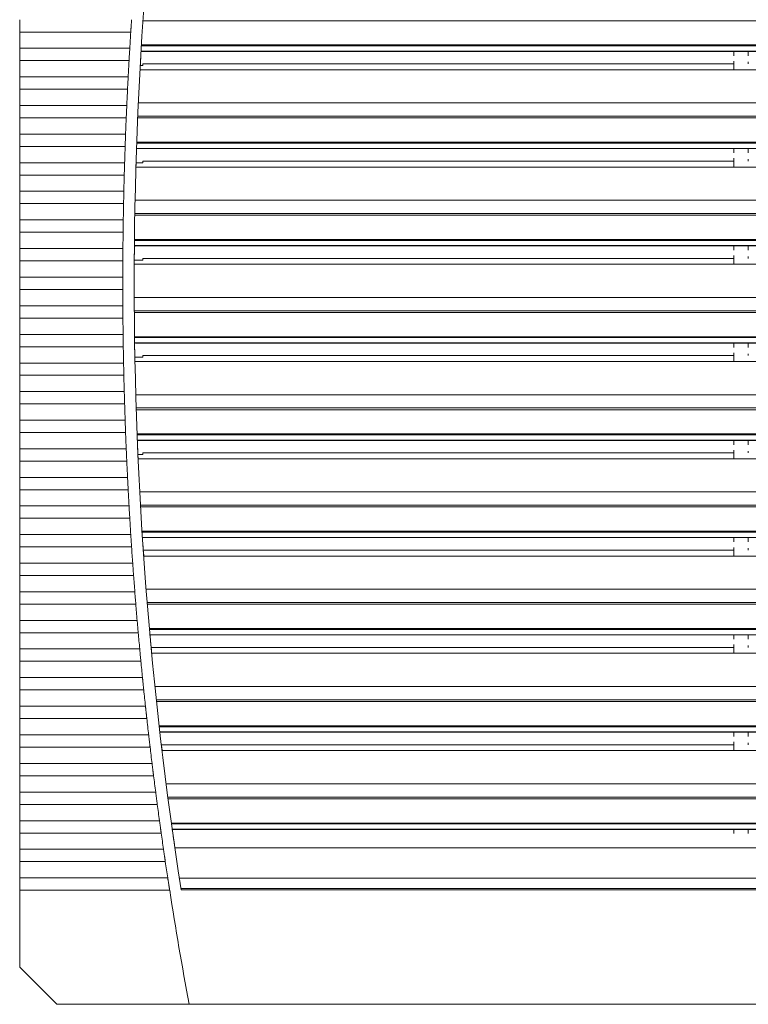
# Model space of a CAD drawing. Header units: millimetres. Extents: x 49 to 855, y 213 to 585.
# Tile 1 of 9: x 49 to 176, y 234 to 406. Entities that reach past the tile are written whole.
import ezdxf

# ---------------------------------------------------------------- set-up
doc = ezdxf.new("R2010")
doc.units = ezdxf.units.MM
doc.header["$LTSCALE"] = 3

msp = doc.modelspace()

# ---------------------------------------------------------------- linework, layer by layer
at = {"color": 7, "linetype": 'Continuous', "lineweight": 15}
for p, q in [((279.043, 405.492), (70.105, 405.492)), ((67.972, 403.512), (48.574, 403.512)), ((48.574, 403.512), (48.574, 400.664)), ((279.323, 401.092), (69.825, 401.092)), ((69.835, 401.252), (279.313, 401.252)), ((48.574, 400.664), (67.796, 400.664)), ((69.768, 400.132), (279.383, 400.132)), ((69.77, 400.171), (279.378, 400.171)), ((67.671, 398.51), (48.574, 398.51)), ((48.574, 398.51), (48.574, 395.662)), ((173.324, 396.918), (173.324, 397.946)), ((48.574, 395.662), (67.516, 395.662)), ((67.407, 393.508), (67.461, 394.585)), ((48.574, 393.508), (48.574, 390.661)), ((67.407, 393.508), (48.574, 393.508)), ((69.296, 391.117), (279.852, 391.117)), ((48.574, 390.661), (67.273, 390.661)), ((67.226, 389.584), (67.273, 390.661)), ((67.18, 388.507), (48.574, 388.507)), ((48.574, 388.507), (48.574, 385.673)), ((279.968, 388.492), (69.181, 388.492)), ((279.955, 388.799), (69.194, 388.799)), ((48.574, 385.673), (67.067, 385.673)), ((280.138, 384.092), (69.01, 384.092)), ((69.016, 384.252), (280.133, 384.252)), ((66.989, 383.519), (48.574, 383.519)), ((48.574, 383.519), (48.574, 380.672)), ((68.977, 383.132), (280.173, 383.132)), ((68.978, 383.171), (280.17, 383.171)), ((48.574, 380.672), (66.896, 380.672)), ((68.881, 379.918), (68.896, 380.653)), ((173.324, 379.918), (173.324, 380.946)), ((66.834, 378.518), (66.864, 379.595)), ((48.574, 378.518), (48.574, 375.67)), ((66.834, 378.518), (48.574, 378.518)), ((48.574, 375.67), (66.761, 375.67)), ((66.737, 374.593), (66.761, 375.67)), ((66.715, 373.516), (48.574, 373.516)), ((48.574, 373.516), (48.574, 370.668)), ((68.727, 374.117), (280.421, 374.117)), ((280.466, 371.799), (68.682, 371.799)), ((48.574, 370.668), (66.663, 370.668)), ((280.471, 371.492), (68.677, 371.492)), ((48.574, 368.514), (48.574, 365.666)), ((66.632, 368.514), (48.574, 368.514)), ((280.533, 367.092), (68.615, 367.092)), ((68.617, 367.252), (280.532, 367.252)), ((48.574, 365.666), (66.601, 365.666)), ((68.606, 366.171), (280.543, 366.171)), ((68.733, 366.132), (280.545, 366.132)), ((66.585, 363.512), (48.574, 363.512)), ((48.574, 363.512), (48.574, 360.665)), ((173.324, 362.918), (173.324, 363.946)), ((48.574, 360.665), (66.575, 360.665)), ((48.574, 358.51), (48.574, 355.663)), ((66.575, 358.51), (48.574, 358.51)), ((68.579, 357.117), (280.57, 357.117)), ((48.574, 355.663), (66.585, 355.663)), ((280.558, 354.799), (68.591, 354.799)), ((66.601, 353.509), (48.574, 353.509)), ((48.574, 353.509), (48.574, 350.661)), ((280.555, 354.492), (68.593, 354.492)), ((48.574, 350.661), (66.632, 350.661)), ((68.637, 350.252), (280.511, 350.252)), ((280.509, 350.092), (68.64, 350.092)), ((66.663, 348.507), (48.574, 348.507)), ((48.574, 348.507), (48.574, 345.659)), ((68.653, 349.171), (280.495, 349.171)), ((68.781, 349.132), (280.497, 349.132)), ((173.324, 345.918), (173.324, 346.946)), ((48.574, 345.659), (66.715, 345.659)), ((66.761, 343.505), (48.574, 343.505)), ((48.574, 343.505), (48.574, 340.658)), ((48.574, 340.658), (66.834, 340.658)), ((68.849, 340.117), (280.299, 340.117)), ((66.896, 338.503), (48.574, 338.503)), ((48.574, 338.503), (48.574, 335.656)), ((280.23, 337.799), (68.919, 337.799)), ((280.22, 337.492), (68.929, 337.492)), ((48.574, 335.656), (66.989, 335.656)), ((67.067, 333.502), (48.574, 333.502)), ((48.574, 333.502), (48.574, 330.669)), ((69.078, 333.252), (280.071, 333.252)), ((280.065, 333.092), (69.084, 333.092)), ((69.12, 332.171), (280.028, 332.171)), ((48.574, 330.669), (67.18, 330.669)), ((69.121, 332.132), (280.031, 332.132)), ((69.264, 328.918), (69.225, 329.653)), ((173.324, 328.918), (173.324, 329.946)), ((67.273, 328.514), (48.574, 328.514)), ((48.574, 328.514), (48.574, 325.667)), ((48.574, 325.667), (67.407, 325.667)), ((67.516, 323.513), (48.574, 323.513)), ((48.574, 323.513), (48.574, 320.665)), ((69.54, 323.117), (279.608, 323.117)), ((48.574, 320.665), (67.671, 320.665)), ((279.481, 320.799), (69.667, 320.799)), ((279.464, 320.492), (69.684, 320.492)), ((67.796, 318.511), (48.574, 318.511)), ((48.574, 318.511), (48.574, 315.663)), ((48.574, 315.663), (67.972, 315.663)), ((69.938, 316.252), (279.21, 316.252)), ((279.2, 316.092), (69.948, 316.092)), ((70.007, 315.171), (279.141, 315.171)), ((70.01, 315.132), (279.144, 315.132)), ((68.112, 313.509), (48.574, 313.509)), ((48.574, 313.509), (48.574, 310.662)), ((173.324, 311.918), (173.324, 312.946)), ((48.574, 310.662), (68.308, 310.662)), ((68.465, 308.507), (48.574, 308.507)), ((48.574, 308.507), (48.574, 305.674)), ((68.465, 308.507), (68.386, 309.584)), ((48.574, 305.674), (68.681, 305.674)), ((68.766, 304.597), (68.681, 305.674)), ((70.652, 306.117), (278.496, 306.117)), ((68.853, 303.52), (48.574, 303.52)), ((48.574, 303.52), (48.574, 300.672)), ((278.312, 303.799), (70.837, 303.799)), ((278.287, 303.492), (70.862, 303.492)), ((48.574, 300.672), (69.09, 300.672)), ((69.278, 298.518), (48.574, 298.518)), ((48.574, 298.518), (48.574, 295.671)), ((277.913, 299.092), (71.235, 299.092)), ((71.317, 298.171), (277.831, 298.171)), ((71.32, 298.132), (277.833, 298.132)), ((48.574, 295.671), (69.537, 295.671)), ((173.324, 294.918), (173.324, 295.946)), ((69.74, 293.517), (48.574, 293.517)), ((48.574, 293.517), (48.574, 290.669)), ((48.574, 290.669), (70.02, 290.669)), ((70.239, 288.515), (48.574, 288.515)), ((48.574, 288.515), (48.574, 285.667)), ((72.188, 289.117), (276.961, 289.117)), ((276.719, 286.799), (72.43, 286.799)), ((276.686, 286.492), (72.462, 286.492)), ((48.574, 285.667), (70.539, 285.667)), ((70.775, 283.513), (48.574, 283.513)), ((48.574, 283.513), (48.574, 280.665)), ((72.928, 282.252), (276.22, 282.252)), ((48.574, 280.665), (71.096, 280.665)), ((276.202, 282.092), (72.946, 282.092)), ((73.051, 281.171), (276.097, 281.171)), ((73.056, 281.132), (276.099, 281.132)), ((173.324, 277.918), (173.324, 278.946)), ((71.347, 278.511), (48.574, 278.511)), ((48.574, 278.511), (48.574, 275.664)), ((48.574, 275.664), (71.689, 275.664)), ((71.956, 273.51), (48.574, 273.51)), ((48.574, 273.51), (48.574, 270.662)), ((74.149, 272.117), (274.999, 272.117)), ((48.574, 270.662), (72.32, 270.662)), ((72.603, 268.508), (48.574, 268.508)), ((48.574, 268.508), (48.574, 265.66)), ((274.699, 269.799), (74.45, 269.799)), ((274.658, 269.492), (74.49, 269.492)), ((48.574, 265.66), (72.988, 265.66)), ((75.063, 265.252), (274.086, 265.252)), ((274.063, 265.092), (75.085, 265.092)), ((73.287, 263.506), (48.574, 263.506)), ((48.574, 263.506), (48.574, 260.658)), ((75.213, 264.171), (273.935, 264.171)), ((75.219, 264.132), (273.937, 264.132)), ((48.574, 260.658), (73.693, 260.658)), ((74.008, 258.504), (48.574, 258.504)), ((48.574, 258.504), (48.574, 255.657)), ((48.574, 255.657), (74.435, 255.657)), ((76.469, 255.587), (272.68, 255.587)), ((74.766, 253.503), (48.574, 253.503)), ((48.574, 253.503), (48.574, 240.058)), ((272.408, 253.823), (76.74, 253.823)), ((76.777, 253.588), (272.371, 253.588)), ((48.574, 240.058), (55.065, 233.567)), ((78.163, 233.567), (55.065, 233.567)), ((270.989, 233.588), (78.159, 233.588))]:
    msp.add_line(p, q, dxfattribs=at)
at = {"color": 144, "linetype": 'Continuous', "lineweight": 0}
for p, q in [((70.074, 397.653), (69.626, 397.653)), ((173.324, 397.946), (70.074, 397.946)), ((70.074, 397.946), (70.074, 397.653)), ((173.324, 398.434), (173.324, 398.278)), ((173.324, 398.405), (173.324, 398.434)), ((69.586, 396.918), (279.562, 396.918)), ((68.896, 380.653), (68.881, 379.918)), ((70.074, 380.653), (68.896, 380.653)), ((173.324, 380.946), (70.074, 380.946)), ((70.074, 380.946), (70.074, 380.653)), ((173.324, 381.434), (173.324, 381.278)), ((173.324, 381.405), (173.324, 381.434)), ((68.874, 379.918), (280.274, 379.918)), ((68.689, 366.109), (68.604, 366.025)), ((70.074, 363.653), (68.586, 363.653)), ((173.324, 363.946), (70.074, 363.946)), ((70.074, 363.946), (70.074, 363.653)), ((173.324, 364.434), (173.324, 364.278)), ((173.324, 364.405), (173.324, 364.434)), ((68.582, 362.918), (280.566, 362.918)), ((70.074, 346.653), (68.696, 346.653)), ((173.324, 346.946), (70.074, 346.946)), ((70.074, 346.946), (70.074, 346.653)), ((173.324, 347.434), (173.324, 347.278)), ((173.324, 347.405), (173.324, 347.434)), ((68.71, 345.918), (280.439, 345.918)), ((173.324, 330.434), (173.324, 330.278)), ((173.324, 330.405), (173.324, 330.434)), ((69.225, 329.653), (69.264, 328.918)), ((70.074, 329.653), (69.225, 329.653)), ((69.257, 328.918), (279.891, 328.918)), ((173.324, 329.946), (70.074, 329.946)), ((70.074, 329.946), (70.074, 329.653)), ((173.324, 313.434), (173.324, 313.278)), ((173.324, 313.405), (173.324, 313.434)), ((173.324, 312.946), (70.155, 312.946)), ((70.155, 312.946), (70.175, 312.653)), ((70.175, 312.653), (70.227, 311.918)), ((70.225, 311.918), (278.923, 311.918)), ((71.221, 299.252), (277.927, 299.252)), ((71.349, 297.813), (71.32, 298.132)), ((173.324, 296.434), (173.324, 296.278)), ((173.324, 296.405), (173.324, 296.434)), ((173.324, 295.946), (71.52, 295.946)), ((71.616, 294.918), (277.533, 294.918)), ((173.324, 278.946), (73.31, 278.946)), ((173.324, 279.405), (173.324, 279.434)), ((173.324, 279.434), (173.324, 279.278)), ((73.432, 277.918), (275.717, 277.918)), ((75.263, 263.812), (75.219, 264.132)), ((75.676, 260.918), (273.473, 260.918))]:
    msp.add_line(p, q, dxfattribs=at)
at = {"color": 7, "linetype": 'Continuous', "lineweight": 15}
msp.add_arc((757.574, 359.588), 689, 171.150117, 188.849883, dxfattribs=at)
for points, knots in [([(48.574, 405.666), (48.574, 405.616), (48.574, 405.517), (48.574, 405.366), (48.574, 405.214), (48.574, 405.06), (48.574, 404.904), (48.574, 404.747), (48.574, 404.55), (48.574, 404.313), (48.574, 404.041), (48.574, 403.772), (48.574, 403.599), (48.574, 403.512)], [0, 0, 0, 0, 0.07195917, 0.14341522, 0.21456397, 0.28560375, 0.35673382, 0.42815267, 0.50005641, 0.6254412, 0.74984966, 0.87434797, 1, 1, 1, 1]), ([(68.041, 404.589), (68.037, 404.533), (68.03, 404.426), (68.02, 404.268), (68.011, 404.119), (68.002, 403.98), (67.993, 403.85), (67.986, 403.729), (67.978, 403.617), (67.974, 403.546), (67.972, 403.512)], [0, 0, 0, 0, 0.150733, 0.2941142, 0.4301432, 0.5588198, 0.680144, 0.7941155, 0.9007342, 1, 1, 1, 1]), ([(48.574, 400.664), (48.574, 400.615), (48.574, 400.516), (48.574, 400.364), (48.574, 400.212), (48.574, 400.058), (48.574, 399.902), (48.574, 399.745), (48.574, 399.548), (48.574, 399.311), (48.574, 399.039), (48.574, 398.77), (48.574, 398.597), (48.574, 398.51)], [0, 0, 0, 0, 0.07195917, 0.14341522, 0.21456397, 0.28560375, 0.35673382, 0.42815267, 0.50005641, 0.6254412, 0.74984966, 0.87434797, 1, 1, 1, 1]), ([(48.574, 395.662), (48.574, 395.613), (48.574, 395.514), (48.574, 395.363), (48.574, 395.21), (48.574, 395.056), (48.574, 394.9), (48.574, 394.743), (48.574, 394.546), (48.574, 394.31), (48.574, 394.037), (48.574, 393.769), (48.574, 393.595), (48.574, 393.508)], [0, 0, 0, 0, 0.07195917, 0.14341522, 0.21456397, 0.28560375, 0.35673382, 0.42815267, 0.50005641, 0.6254412, 0.74984966, 0.87434797, 1, 1, 1, 1]), ([(48.574, 390.661), (48.574, 390.611), (48.574, 390.512), (48.574, 390.361), (48.574, 390.208), (48.574, 390.054), (48.574, 389.899), (48.574, 389.742), (48.574, 389.544), (48.574, 389.308), (48.574, 389.035), (48.574, 388.767), (48.574, 388.594), (48.574, 388.507)], [0, 0, 0, 0, 0.0719592, 0.1434152, 0.214564, 0.2856038, 0.3567338, 0.4281527, 0.5000564, 0.6254412, 0.7498497, 0.874348, 1, 1, 1, 1]), ([(48.574, 385.673), (48.574, 385.624), (48.574, 385.525), (48.574, 385.374), (48.574, 385.221), (48.574, 385.067), (48.574, 384.911), (48.574, 384.754), (48.574, 384.557), (48.574, 384.321), (48.574, 384.048), (48.574, 383.779), (48.574, 383.606), (48.574, 383.519)], [0, 0, 0, 0, 0.07195917, 0.14341522, 0.21456397, 0.28560375, 0.35673382, 0.42815267, 0.50005641, 0.6254412, 0.74984966, 0.87434797, 1, 1, 1, 1]), ([(48.574, 380.672), (48.574, 380.622), (48.574, 380.523), (48.574, 380.372), (48.574, 380.219), (48.574, 380.065), (48.574, 379.91), (48.574, 379.753), (48.574, 379.555), (48.574, 379.319), (48.574, 379.046), (48.574, 378.778), (48.574, 378.605), (48.574, 378.518)], [0, 0, 0, 0, 0.07195917, 0.14341522, 0.21456397, 0.28560375, 0.35673382, 0.42815267, 0.50005641, 0.6254412, 0.74984966, 0.87434797, 1, 1, 1, 1]), ([(48.574, 375.67), (48.574, 375.62), (48.574, 375.521), (48.574, 375.37), (48.574, 375.218), (48.574, 375.063), (48.574, 374.908), (48.574, 374.751), (48.574, 374.554), (48.574, 374.317), (48.574, 374.045), (48.574, 373.776), (48.574, 373.603), (48.574, 373.516)], [0, 0, 0, 0, 0.0719592, 0.1434152, 0.214564, 0.2856038, 0.3567338, 0.4281527, 0.5000564, 0.6254412, 0.7498497, 0.874348, 1, 1, 1, 1]), ([(48.574, 370.668), (48.574, 370.618), (48.574, 370.52), (48.574, 370.368), (48.574, 370.216), (48.574, 370.062), (48.574, 369.906), (48.574, 369.749), (48.574, 369.552), (48.574, 369.315), (48.574, 369.043), (48.574, 368.774), (48.574, 368.601), (48.574, 368.514)], [0, 0, 0, 0, 0.0719592, 0.1434152, 0.214564, 0.2856038, 0.3567338, 0.4281527, 0.5000564, 0.6254412, 0.7498497, 0.874348, 1, 1, 1, 1]), ([(48.574, 365.666), (48.574, 365.617), (48.574, 365.518), (48.574, 365.367), (48.574, 365.214), (48.574, 365.06), (48.574, 364.904), (48.574, 364.747), (48.574, 364.55), (48.574, 364.314), (48.574, 364.041), (48.574, 363.772), (48.574, 363.599), (48.574, 363.512)], [0, 0, 0, 0, 0.0719592, 0.1434152, 0.214564, 0.2856038, 0.3567338, 0.4281527, 0.5000564, 0.6254412, 0.7498497, 0.874348, 1, 1, 1, 1]), ([(48.574, 360.665), (48.574, 360.615), (48.574, 360.516), (48.574, 360.365), (48.574, 360.212), (48.574, 360.058), (48.574, 359.903), (48.574, 359.746), (48.574, 359.548), (48.574, 359.312), (48.574, 359.039), (48.574, 358.771), (48.574, 358.598), (48.574, 358.51)], [0, 0, 0, 0, 0.0719592, 0.1434152, 0.214564, 0.2856038, 0.3567338, 0.4281527, 0.5000564, 0.6254412, 0.7498497, 0.874348, 1, 1, 1, 1]), ([(48.574, 355.663), (48.574, 355.613), (48.574, 355.514), (48.574, 355.363), (48.574, 355.211), (48.574, 355.056), (48.574, 354.901), (48.574, 354.744), (48.574, 354.547), (48.574, 354.31), (48.574, 354.038), (48.574, 353.769), (48.574, 353.596), (48.574, 353.509)], [0, 0, 0, 0, 0.0719592, 0.1434152, 0.214564, 0.2856038, 0.3567338, 0.4281527, 0.5000564, 0.6254412, 0.7498497, 0.874348, 1, 1, 1, 1]), ([(48.574, 350.661), (48.574, 350.611), (48.574, 350.513), (48.574, 350.361), (48.574, 350.209), (48.574, 350.055), (48.574, 349.899), (48.574, 349.742), (48.574, 349.545), (48.574, 349.308), (48.574, 349.036), (48.574, 348.767), (48.574, 348.594), (48.574, 348.507)], [0, 0, 0, 0, 0.0719592, 0.1434152, 0.214564, 0.2856038, 0.3567338, 0.4281527, 0.5000564, 0.6254412, 0.7498497, 0.874348, 1, 1, 1, 1]), ([(48.574, 345.659), (48.574, 345.61), (48.574, 345.511), (48.574, 345.36), (48.574, 345.207), (48.574, 345.053), (48.574, 344.897), (48.574, 344.74), (48.574, 344.543), (48.574, 344.307), (48.574, 344.034), (48.574, 343.765), (48.574, 343.592), (48.574, 343.505)], [0, 0, 0, 0, 0.0719592, 0.1434152, 0.214564, 0.2856038, 0.3567338, 0.4281527, 0.5000564, 0.6254412, 0.7498497, 0.874348, 1, 1, 1, 1]), ([(48.574, 340.658), (48.574, 340.608), (48.574, 340.509), (48.574, 340.358), (48.574, 340.205), (48.574, 340.051), (48.574, 339.896), (48.574, 339.739), (48.574, 339.541), (48.574, 339.305), (48.574, 339.032), (48.574, 338.764), (48.574, 338.591), (48.574, 338.503)], [0, 0, 0, 0, 0.0719592, 0.1434152, 0.214564, 0.2856038, 0.3567338, 0.4281527, 0.5000564, 0.6254412, 0.7498497, 0.874348, 1, 1, 1, 1]), ([(48.574, 335.656), (48.574, 335.606), (48.574, 335.507), (48.574, 335.356), (48.574, 335.204), (48.574, 335.049), (48.574, 334.894), (48.574, 334.737), (48.574, 334.54), (48.574, 334.303), (48.574, 334.031), (48.574, 333.762), (48.574, 333.589), (48.574, 333.502)], [0, 0, 0, 0, 0.0719592, 0.1434152, 0.214564, 0.2856038, 0.3567338, 0.4281527, 0.5000564, 0.6254412, 0.7498497, 0.874348, 1, 1, 1, 1]), ([(48.574, 330.669), (48.574, 330.619), (48.574, 330.52), (48.574, 330.369), (48.574, 330.216), (48.574, 330.062), (48.574, 329.907), (48.574, 329.75), (48.574, 329.552), (48.574, 329.316), (48.574, 329.043), (48.574, 328.775), (48.574, 328.601), (48.574, 328.514)], [0, 0, 0, 0, 0.0719592, 0.1434152, 0.214564, 0.2856038, 0.3567338, 0.4281527, 0.5000564, 0.6254412, 0.7498497, 0.874348, 1, 1, 1, 1]), ([(48.574, 325.667), (48.574, 325.617), (48.574, 325.518), (48.574, 325.367), (48.574, 325.215), (48.574, 325.06), (48.574, 324.905), (48.574, 324.748), (48.574, 324.55), (48.574, 324.314), (48.574, 324.042), (48.574, 323.773), (48.574, 323.6), (48.574, 323.513)], [0, 0, 0, 0, 0.0719592, 0.1434152, 0.214564, 0.2856038, 0.3567338, 0.4281527, 0.5000564, 0.6254412, 0.7498497, 0.874348, 1, 1, 1, 1]), ([(48.574, 320.665), (48.574, 320.615), (48.574, 320.517), (48.574, 320.365), (48.574, 320.213), (48.574, 320.059), (48.574, 319.903), (48.574, 319.746), (48.574, 319.549), (48.574, 319.312), (48.574, 319.04), (48.574, 318.771), (48.574, 318.598), (48.574, 318.511)], [0, 0, 0, 0, 0.0719592, 0.1434152, 0.214564, 0.2856038, 0.3567338, 0.4281527, 0.5000564, 0.6254412, 0.7498497, 0.874348, 1, 1, 1, 1]), ([(48.574, 315.663), (48.574, 315.614), (48.574, 315.515), (48.574, 315.364), (48.574, 315.211), (48.574, 315.057), (48.574, 314.901), (48.574, 314.744), (48.574, 314.547), (48.574, 314.311), (48.574, 314.038), (48.574, 313.769), (48.574, 313.596), (48.574, 313.509)], [0, 0, 0, 0, 0.0719592, 0.1434152, 0.214564, 0.2856038, 0.3567338, 0.4281527, 0.5000564, 0.6254412, 0.7498497, 0.874348, 1, 1, 1, 1]), ([(67.972, 315.663), (67.975, 315.617), (67.981, 315.52), (67.991, 315.365), (68.002, 315.193), (68.014, 315.005), (68.027, 314.801), (68.036, 314.659), (68.041, 314.586)], [0, 0, 0, 0, 0.1339919, 0.2810546, 0.4411876, 0.6143901, 0.8006612, 1, 1, 1, 1]), ([(48.574, 310.662), (48.574, 310.612), (48.574, 310.513), (48.574, 310.362), (48.574, 310.209), (48.574, 310.055), (48.574, 309.9), (48.574, 309.743), (48.574, 309.545), (48.574, 309.309), (48.574, 309.036), (48.574, 308.768), (48.574, 308.594), (48.574, 308.507)], [0, 0, 0, 0, 0.0719592, 0.1434152, 0.214564, 0.2856038, 0.3567338, 0.4281527, 0.5000564, 0.6254412, 0.7498497, 0.874348, 1, 1, 1, 1]), ([(68.308, 310.662), (68.312, 310.616), (68.319, 310.519), (68.33, 310.365), (68.342, 310.193), (68.355, 310.005), (68.37, 309.8), (68.38, 309.658), (68.386, 309.584)], [0, 0, 0, 0, 0.1329824, 0.2794395, 0.4393707, 0.6127751, 0.7996519, 1, 1, 1, 1]), ([(48.574, 305.674), (48.574, 305.625), (48.574, 305.526), (48.574, 305.374), (48.574, 305.222), (48.574, 305.068), (48.574, 304.912), (48.574, 304.755), (48.574, 304.558), (48.574, 304.322), (48.574, 304.049), (48.574, 303.78), (48.574, 303.607), (48.574, 303.52)], [0, 0, 0, 0, 0.0719592, 0.1434152, 0.214564, 0.2856038, 0.3567338, 0.4281527, 0.5000564, 0.6254412, 0.7498497, 0.874348, 1, 1, 1, 1]), ([(48.574, 300.672), (48.574, 300.623), (48.574, 300.524), (48.574, 300.373), (48.574, 300.22), (48.574, 300.066), (48.574, 299.911), (48.574, 299.753), (48.574, 299.556), (48.574, 299.32), (48.574, 299.047), (48.574, 298.779), (48.574, 298.605), (48.574, 298.518)], [0, 0, 0, 0, 0.0719592, 0.1434152, 0.214564, 0.2856038, 0.3567338, 0.4281527, 0.5000564, 0.6254412, 0.7498497, 0.874348, 1, 1, 1, 1]), ([(69.09, 300.672), (69.095, 300.617), (69.105, 300.501), (69.122, 300.31), (69.14, 300.094), (69.161, 299.853), (69.176, 299.684), (69.183, 299.595)], [0, 0, 0, 0, 0.1593421, 0.3390153, 0.5390177, 0.7593468, 1, 1, 1, 1]), ([(48.574, 295.671), (48.574, 295.621), (48.574, 295.522), (48.574, 295.371), (48.574, 295.218), (48.574, 295.064), (48.574, 294.909), (48.574, 294.752), (48.574, 294.554), (48.574, 294.318), (48.574, 294.046), (48.574, 293.777), (48.574, 293.604), (48.574, 293.517)], [0, 0, 0, 0, 0.0719592, 0.1434152, 0.214564, 0.2856038, 0.3567338, 0.4281527, 0.5000564, 0.6254412, 0.7498497, 0.874348, 1, 1, 1, 1]), ([(69.537, 295.671), (69.542, 295.616), (69.553, 295.499), (69.57, 295.309), (69.591, 295.093), (69.613, 294.852), (69.629, 294.682), (69.638, 294.594)], [0, 0, 0, 0, 0.1585857, 0.3378807, 0.5378832, 0.7585905, 1, 1, 1, 1]), ([(48.574, 290.669), (48.574, 290.619), (48.574, 290.52), (48.574, 290.369), (48.574, 290.217), (48.574, 290.063), (48.574, 289.907), (48.574, 289.75), (48.574, 289.553), (48.574, 289.316), (48.574, 289.044), (48.574, 288.775), (48.574, 288.602), (48.574, 288.515)], [0, 0, 0, 0, 0.0719592, 0.1434152, 0.214564, 0.2856038, 0.3567338, 0.4281527, 0.5000564, 0.6254412, 0.7498497, 0.874348, 1, 1, 1, 1]), ([(70.02, 290.669), (70.025, 290.614), (70.037, 290.498), (70.056, 290.308), (70.078, 290.092), (70.102, 289.851), (70.119, 289.681), (70.128, 289.592)], [0, 0, 0, 0, 0.1579181, 0.3368794, 0.5368819, 0.757923, 1, 1, 1, 1]), ([(48.574, 285.667), (48.574, 285.618), (48.574, 285.519), (48.574, 285.367), (48.574, 285.215), (48.574, 285.061), (48.574, 284.905), (48.574, 284.748), (48.574, 284.551), (48.574, 284.315), (48.574, 284.042), (48.574, 283.773), (48.574, 283.6), (48.574, 283.513)], [0, 0, 0, 0, 0.0719592, 0.1434152, 0.214564, 0.2856038, 0.3567338, 0.4281527, 0.5000564, 0.6254412, 0.7498497, 0.874348, 1, 1, 1, 1]), ([(70.539, 285.667), (70.545, 285.613), (70.558, 285.497), (70.578, 285.307), (70.602, 285.092), (70.628, 284.85), (70.646, 284.679), (70.656, 284.59)], [0, 0, 0, 0, 0.1573245, 0.335989, 0.5359915, 0.7573294, 1, 1, 1, 1]), ([(48.574, 280.665), (48.574, 280.616), (48.574, 280.517), (48.574, 280.366), (48.574, 280.213), (48.574, 280.059), (48.574, 279.904), (48.574, 279.746), (48.574, 279.549), (48.574, 279.313), (48.574, 279.04), (48.574, 278.772), (48.574, 278.598), (48.574, 278.511)], [0, 0, 0, 0, 0.0719592, 0.1434152, 0.214564, 0.2856038, 0.3567338, 0.4281527, 0.5000564, 0.6254412, 0.7498497, 0.874348, 1, 1, 1, 1]), ([(71.096, 280.665), (71.102, 280.611), (71.116, 280.496), (71.137, 280.306), (71.162, 280.091), (71.19, 279.848), (71.21, 279.678), (71.221, 279.588)], [0, 0, 0, 0, 0.156793, 0.3351918, 0.5351943, 0.756798, 1, 1, 1, 1]), ([(71.221, 279.588), (71.227, 279.532), (71.24, 279.424), (71.258, 279.268), (71.275, 279.124), (71.29, 278.992), (71.304, 278.873), (71.317, 278.766), (71.328, 278.67), (71.338, 278.587), (71.344, 278.535), (71.347, 278.511)], [0, 0, 0, 0, 0.1525632, 0.2947644, 0.4266031, 0.5480787, 0.659191, 0.7599396, 0.8503241, 0.9303443, 1, 1, 1, 1]), ([(48.574, 275.664), (48.574, 275.614), (48.574, 275.515), (48.574, 275.364), (48.574, 275.211), (48.574, 275.057), (48.574, 274.902), (48.574, 274.745), (48.574, 274.547), (48.574, 274.311), (48.574, 274.039), (48.574, 273.77), (48.574, 273.597), (48.574, 273.51)], [0, 0, 0, 0, 0.0719592, 0.1434152, 0.214564, 0.2856038, 0.3567338, 0.4281527, 0.5000564, 0.6254412, 0.7498497, 0.874348, 1, 1, 1, 1]), ([(71.689, 275.664), (71.696, 275.61), (71.71, 275.494), (71.734, 275.305), (71.76, 275.09), (71.79, 274.847), (71.811, 274.676), (71.822, 274.587)], [0, 0, 0, 0, 0.1563144, 0.3344738, 0.5344763, 0.7563194, 1, 1, 1, 1]), ([(71.822, 274.587), (71.829, 274.531), (71.842, 274.423), (71.862, 274.267), (71.879, 274.124), (71.896, 273.992), (71.911, 273.873), (71.924, 273.765), (71.936, 273.67), (71.947, 273.586), (71.953, 273.534), (71.956, 273.51)], [0, 0, 0, 0, 0.1519531, 0.2936966, 0.4252301, 0.5465532, 0.6576654, 0.7585665, 0.8492561, 0.929734, 1, 1, 1, 1]), ([(48.574, 270.662), (48.574, 270.612), (48.574, 270.513), (48.574, 270.362), (48.574, 270.21), (48.574, 270.056), (48.574, 269.9), (48.574, 269.743), (48.574, 269.546), (48.574, 269.309), (48.574, 269.037), (48.574, 268.768), (48.574, 268.595), (48.574, 268.508)], [0, 0, 0, 0, 0.0719592, 0.1434152, 0.214564, 0.2856038, 0.3567338, 0.4281527, 0.5000564, 0.6254412, 0.7498497, 0.874348, 1, 1, 1, 1]), ([(72.32, 270.662), (72.327, 270.608), (72.342, 270.493), (72.367, 270.304), (72.395, 270.088), (72.426, 269.846), (72.449, 269.675), (72.461, 269.585)], [0, 0, 0, 0, 0.1558809, 0.3338236, 0.5338261, 0.7558859, 1, 1, 1, 1]), ([(72.461, 269.585), (72.468, 269.529), (72.482, 269.422), (72.502, 269.267), (72.521, 269.123), (72.539, 268.992), (72.554, 268.872), (72.569, 268.765), (72.582, 268.669), (72.593, 268.584), (72.6, 268.532), (72.603, 268.508)], [0, 0, 0, 0, 0.1514262, 0.2927745, 0.4240444, 0.5452357, 0.6563479, 0.7573806, 0.8483337, 0.9292069, 1, 1, 1, 1]), ([(48.574, 265.66), (48.574, 265.611), (48.574, 265.512), (48.574, 265.36), (48.574, 265.208), (48.574, 265.054), (48.574, 264.898), (48.574, 264.741), (48.574, 264.544), (48.574, 264.308), (48.574, 264.035), (48.574, 263.766), (48.574, 263.593), (48.574, 263.506)], [0, 0, 0, 0, 0.0719592, 0.1434152, 0.214564, 0.2856038, 0.3567338, 0.4281527, 0.5000564, 0.6254412, 0.7498497, 0.874348, 1, 1, 1, 1]), ([(72.988, 265.66), (72.995, 265.607), (73.011, 265.492), (73.037, 265.303), (73.067, 265.087), (73.1, 264.844), (73.124, 264.673), (73.136, 264.583)], [0, 0, 0, 0, 0.1554865, 0.3332318, 0.5332343, 0.7554914, 1, 1, 1, 1]), ([(73.136, 264.583), (73.144, 264.528), (73.159, 264.421), (73.18, 264.266), (73.2, 264.123), (73.219, 263.991), (73.235, 263.872), (73.25, 263.764), (73.264, 263.668), (73.276, 263.583), (73.283, 263.531), (73.287, 263.506)], [0, 0, 0, 0, 0.1509669, 0.2919707, 0.423011, 0.5440874, 0.6551995, 0.7563471, 0.8475298, 0.9287475, 1, 1, 1, 1]), ([(48.574, 260.658), (48.574, 260.609), (48.574, 260.51), (48.574, 260.359), (48.574, 260.206), (48.574, 260.052), (48.574, 259.897), (48.574, 259.739), (48.574, 259.542), (48.574, 259.306), (48.574, 259.033), (48.574, 258.765), (48.574, 258.591), (48.574, 258.504)], [0, 0, 0, 0, 0.0719592, 0.1434152, 0.214564, 0.2856038, 0.3567338, 0.4281527, 0.5000564, 0.6254412, 0.7498497, 0.874348, 1, 1, 1, 1]), ([(73.693, 260.658), (73.7, 260.605), (73.717, 260.49), (73.744, 260.302), (73.776, 260.086), (73.811, 259.843), (73.836, 259.671), (73.849, 259.581)], [0, 0, 0, 0, 0.1551259, 0.3326909, 0.5326933, 0.7551307, 1, 1, 1, 1]), ([(73.849, 259.581), (73.857, 259.526), (73.873, 259.419), (73.896, 259.265), (73.916, 259.122), (73.936, 258.991), (73.953, 258.871), (73.969, 258.763), (73.984, 258.667), (73.996, 258.582), (74.004, 258.529), (74.008, 258.504)], [0, 0, 0, 0, 0.1505634, 0.2912646, 0.4221032, 0.5430786, 0.6541907, 0.7554391, 0.8468235, 0.9283439, 1, 1, 1, 1]), ([(48.574, 255.657), (48.574, 255.607), (48.574, 255.508), (48.574, 255.357), (48.574, 255.204), (48.574, 255.05), (48.574, 254.895), (48.574, 254.738), (48.574, 254.54), (48.574, 254.304), (48.574, 254.032), (48.574, 253.763), (48.574, 253.59), (48.574, 253.503)], [0, 0, 0, 0, 0.0719592, 0.1434152, 0.214564, 0.2856038, 0.3567338, 0.4281527, 0.5000564, 0.6254412, 0.7498497, 0.874348, 1, 1, 1, 1]), ([(74.435, 255.657), (74.443, 255.603), (74.46, 255.489), (74.489, 255.3), (74.522, 255.085), (74.559, 254.841), (74.586, 254.67), (74.6, 254.58)], [0, 0, 0, 0, 0.1547948, 0.3321942, 0.5321966, 0.7547996, 1, 1, 1, 1]), ([(74.6, 254.58), (74.608, 254.525), (74.624, 254.418), (74.648, 254.264), (74.67, 254.121), (74.69, 253.99), (74.709, 253.87), (74.726, 253.762), (74.741, 253.666), (74.754, 253.58), (74.762, 253.527), (74.766, 253.503)], [0, 0, 0, 0, 0.1502065, 0.29064, 0.4212999, 0.5421861, 0.6532981, 0.7546357, 0.8461986, 0.9279868, 1, 1, 1, 1])]:
    msp.add_open_spline(points, degree=3, knots=knots, dxfattribs=at)
for points in [[(68.112, 405.666), (68.088, 405.323), (68.065, 404.956), (68.041, 404.589)], [(67.796, 400.664), (67.853, 401.613), (67.911, 402.563), (67.972, 403.512)], [(67.733, 399.587), (67.712, 399.22), (67.692, 398.853), (67.671, 398.51)], [(67.796, 400.664), (67.775, 400.321), (67.754, 399.954), (67.733, 399.587)], [(67.516, 395.662), (67.566, 396.612), (67.618, 397.561), (67.671, 398.51)], [(67.516, 395.662), (67.498, 395.32), (67.48, 394.953), (67.461, 394.585)], [(67.273, 390.661), (67.295, 391.135), (67.338, 392.085), (67.384, 393.034), (67.407, 393.508)], [(67.226, 389.584), (67.21, 389.216), (67.195, 388.849), (67.18, 388.507)], [(67.067, 385.673), (67.102, 386.618), (67.14, 387.562), (67.18, 388.507)], [(67.067, 385.673), (67.053, 385.331), (67.04, 384.963), (67.027, 384.596)], [(67.027, 384.596), (67.014, 384.229), (67.001, 383.862), (66.989, 383.519)], [(66.896, 380.672), (66.925, 381.621), (66.956, 382.57), (66.989, 383.519)], [(66.896, 380.672), (66.885, 380.329), (66.875, 379.962), (66.864, 379.595)], [(66.761, 375.67), (66.773, 376.144), (66.795, 377.094), (66.821, 378.043), (66.834, 378.518)], [(66.663, 370.668), (66.678, 371.617), (66.695, 372.567), (66.715, 373.516)], [(66.737, 374.593), (66.73, 374.226), (66.722, 373.858), (66.715, 373.516)], [(66.663, 370.668), (66.658, 370.325), (66.652, 369.958), (66.647, 369.591)], [(66.601, 365.666), (66.609, 366.616), (66.62, 367.565), (66.632, 368.514)], [(66.647, 369.591), (66.642, 369.224), (66.637, 368.857), (66.632, 368.514)], [(66.601, 365.666), (66.598, 365.324), (66.595, 364.956), (66.592, 364.589)], [(66.575, 360.665), (66.576, 361.614), (66.58, 362.563), (66.585, 363.512)], [(66.575, 360.665), (66.575, 360.322), (66.574, 359.955), (66.574, 359.588)], [(66.574, 359.588), (66.574, 359.22), (66.575, 358.853), (66.575, 358.51)], [(66.585, 355.663), (66.58, 356.612), (66.576, 357.561), (66.575, 358.51)], [(66.585, 355.663), (66.588, 355.32), (66.59, 354.953), (66.592, 354.586)], [(66.592, 354.586), (66.595, 354.219), (66.598, 353.851), (66.601, 353.509)], [(66.632, 350.661), (66.62, 351.61), (66.609, 352.559), (66.601, 353.509)], [(66.632, 350.661), (66.637, 350.318), (66.642, 349.951), (66.647, 349.584)], [(66.647, 349.584), (66.652, 349.217), (66.658, 348.85), (66.663, 348.507)], [(66.715, 345.659), (66.695, 346.609), (66.678, 347.558), (66.663, 348.507)], [(66.715, 345.659), (66.722, 345.317), (66.73, 344.949), (66.737, 344.582)], [(66.737, 344.582), (66.745, 344.215), (66.753, 343.848), (66.761, 343.505)], [(66.834, 340.658), (66.807, 341.607), (66.783, 342.556), (66.761, 343.505)], [(66.834, 340.658), (66.844, 340.315), (66.854, 339.948), (66.864, 339.581)], [(66.864, 339.581), (66.875, 339.213), (66.885, 338.846), (66.896, 338.503)], [(66.989, 335.656), (66.956, 336.605), (66.925, 337.554), (66.896, 338.503)], [(66.989, 335.656), (67.001, 335.313), (67.014, 334.946), (67.027, 334.579)], [(67.027, 334.579), (67.04, 334.212), (67.053, 333.844), (67.067, 333.502)], [(67.18, 330.669), (67.14, 331.613), (67.102, 332.557), (67.067, 333.502)], [(67.18, 330.669), (67.195, 330.326), (67.21, 329.959), (67.226, 329.591)], [(67.226, 329.591), (67.241, 329.224), (67.257, 328.857), (67.273, 328.514)], [(67.407, 325.667), (67.361, 326.616), (67.316, 327.565), (67.273, 328.514)], [(67.407, 325.667), (67.425, 325.324), (67.443, 324.957), (67.461, 324.59)], [(67.461, 324.59), (67.48, 324.223), (67.498, 323.855), (67.516, 323.513)], [(67.671, 320.665), (67.618, 321.614), (67.566, 322.563), (67.516, 323.513)], [(67.671, 320.665), (67.692, 320.322), (67.712, 319.955), (67.733, 319.588)], [(67.733, 319.588), (67.754, 319.221), (67.775, 318.854), (67.796, 318.511)], [(67.972, 315.663), (67.911, 316.612), (67.853, 317.562), (67.796, 318.511)], [(68.041, 314.586), (68.065, 314.219), (68.088, 313.852), (68.112, 313.509)], [(68.308, 310.662), (68.241, 311.611), (68.176, 312.56), (68.112, 313.509)], [(68.681, 305.674), (68.644, 306.146), (68.57, 307.091), (68.5, 308.035), (68.465, 308.507)], [(68.766, 304.597), (68.795, 304.23), (68.824, 303.863), (68.853, 303.52)], [(69.09, 300.672), (69.009, 301.622), (68.93, 302.571), (68.853, 303.52)], [(69.183, 299.595), (69.215, 299.228), (69.246, 298.861), (69.278, 298.518)], [(69.537, 295.671), (69.448, 296.62), (69.362, 297.569), (69.278, 298.518)], [(69.638, 294.594), (69.672, 294.226), (69.706, 293.859), (69.74, 293.517)], [(70.02, 290.669), (69.925, 291.618), (69.831, 292.567), (69.74, 293.517)], [(70.128, 289.592), (70.165, 289.225), (70.202, 288.858), (70.239, 288.515)], [(70.539, 285.667), (70.437, 286.616), (70.337, 287.565), (70.239, 288.515)], [(71.096, 280.665), (70.987, 281.614), (70.88, 282.564), (70.775, 283.513)], [(175.824, 279.278), (175.824, 279.152), (175.824, 279.038), (175.824, 278.946)], [(71.689, 275.664), (71.573, 276.613), (71.459, 277.562), (71.347, 278.511)], [(72.32, 270.662), (72.197, 271.611), (72.076, 272.56), (71.956, 273.51)], [(72.988, 265.66), (72.857, 266.609), (72.729, 267.558), (72.603, 268.508)], [(73.693, 260.658), (73.555, 261.607), (73.42, 262.557), (73.287, 263.506)], [(74.435, 255.657), (74.29, 256.606), (74.148, 257.555), (74.008, 258.504)], [(78.163, 233.567), (76.933, 240.195), (75.801, 246.841), (74.766, 253.503)]]:
    msp.add_open_spline(points, degree=3, dxfattribs=at)
at = {"color": 144, "linetype": 'Continuous', "lineweight": 0}
for points, knots in [([(173.324, 400.132), (173.324, 400.101), (173.324, 399.87), (173.324, 399.605), (173.324, 399.374)], [0, 0, 0, 0, 0.1302018, 1, 1, 1, 1]), ([(175.824, 400.132), (175.824, 400.101), (175.824, 399.87), (175.824, 399.605), (175.824, 399.374)], [0, 0, 0, 0, 0.1302018, 1, 1, 1, 1]), ([(173.324, 398.278), (173.324, 398.247), (173.324, 398.185), (173.324, 398.098), (173.324, 398.018), (173.324, 397.97), (173.324, 397.946)], [0, 0, 0, 0, 0.2513205, 0.5, 0.7486795, 1, 1, 1, 1]), ([(175.824, 398.278), (175.824, 398.247), (175.824, 398.185), (175.824, 398.098), (175.824, 398.018), (175.824, 397.97), (175.824, 397.946)], [0, 0, 0, 0, 0.2513205, 0.5, 0.7486795, 1, 1, 1, 1]), ([(173.324, 383.132), (173.324, 383.101), (173.324, 382.87), (173.324, 382.605), (173.324, 382.374)], [0, 0, 0, 0, 0.1302018, 1, 1, 1, 1]), ([(175.824, 383.132), (175.824, 383.101), (175.824, 382.87), (175.824, 382.605), (175.824, 382.374)], [0, 0, 0, 0, 0.1302018, 1, 1, 1, 1]), ([(173.324, 381.278), (173.324, 381.247), (173.324, 381.185), (173.324, 381.098), (173.324, 381.018), (173.324, 380.97), (173.324, 380.946)], [0, 0, 0, 0, 0.2513205, 0.5, 0.7486795, 1, 1, 1, 1]), ([(175.824, 381.278), (175.824, 381.247), (175.824, 381.185), (175.824, 381.098), (175.824, 381.018), (175.824, 380.97), (175.824, 380.946)], [0, 0, 0, 0, 0.2513205, 0.5, 0.7486795, 1, 1, 1, 1]), ([(173.324, 366.132), (173.324, 366.101), (173.324, 365.87), (173.324, 365.605), (173.324, 365.374)], [0, 0, 0, 0, 0.1302018, 1, 1, 1, 1]), ([(175.824, 366.132), (175.824, 366.101), (175.824, 365.87), (175.824, 365.605), (175.824, 365.374)], [0, 0, 0, 0, 0.1302018, 1, 1, 1, 1]), ([(173.324, 364.278), (173.324, 364.247), (173.324, 364.185), (173.324, 364.098), (173.324, 364.018), (173.324, 363.97), (173.324, 363.946)], [0, 0, 0, 0, 0.2513205, 0.5, 0.7486795, 1, 1, 1, 1]), ([(175.824, 364.278), (175.824, 364.247), (175.824, 364.185), (175.824, 364.098), (175.824, 364.018), (175.824, 363.97), (175.824, 363.946)], [0, 0, 0, 0, 0.2513205, 0.5, 0.7486795, 1, 1, 1, 1]), ([(173.324, 349.132), (173.324, 349.101), (173.324, 348.87), (173.324, 348.605), (173.324, 348.374)], [0, 0, 0, 0, 0.1302018, 1, 1, 1, 1]), ([(175.824, 349.132), (175.824, 349.101), (175.824, 348.87), (175.824, 348.605), (175.824, 348.374)], [0, 0, 0, 0, 0.1302018, 1, 1, 1, 1]), ([(173.324, 347.278), (173.324, 347.247), (173.324, 347.185), (173.324, 347.098), (173.324, 347.018), (173.324, 346.97), (173.324, 346.946)], [0, 0, 0, 0, 0.2513205, 0.5, 0.7486795, 1, 1, 1, 1]), ([(175.824, 347.278), (175.824, 347.247), (175.824, 347.185), (175.824, 347.098), (175.824, 347.018), (175.824, 346.97), (175.824, 346.946)], [0, 0, 0, 0, 0.2513205, 0.5, 0.7486795, 1, 1, 1, 1]), ([(173.324, 332.132), (173.324, 332.101), (173.324, 331.87), (173.324, 331.605), (173.324, 331.374)], [0, 0, 0, 0, 0.1302018, 1, 1, 1, 1]), ([(175.824, 332.132), (175.824, 332.101), (175.824, 331.87), (175.824, 331.605), (175.824, 331.374)], [0, 0, 0, 0, 0.1302018, 1, 1, 1, 1]), ([(173.324, 330.278), (173.324, 330.247), (173.324, 330.185), (173.324, 330.098), (173.324, 330.018), (173.324, 329.97), (173.324, 329.946)], [0, 0, 0, 0, 0.2513205, 0.5, 0.7486795, 1, 1, 1, 1]), ([(175.824, 330.278), (175.824, 330.247), (175.824, 330.185), (175.824, 330.098), (175.824, 330.018), (175.824, 329.97), (175.824, 329.946)], [0, 0, 0, 0, 0.2513205, 0.5, 0.7486795, 1, 1, 1, 1]), ([(173.324, 315.132), (173.324, 315.101), (173.324, 314.87), (173.324, 314.605), (173.324, 314.374)], [0, 0, 0, 0, 0.1302018, 1, 1, 1, 1]), ([(175.824, 315.132), (175.824, 315.101), (175.824, 314.87), (175.824, 314.605), (175.824, 314.374)], [0, 0, 0, 0, 0.1302018, 1, 1, 1, 1]), ([(173.324, 313.278), (173.324, 313.247), (173.324, 313.185), (173.324, 313.098), (173.324, 313.018), (173.324, 312.97), (173.324, 312.946)], [0, 0, 0, 0, 0.2513205, 0.5, 0.7486795, 1, 1, 1, 1]), ([(175.824, 313.278), (175.824, 313.247), (175.824, 313.185), (175.824, 313.098), (175.824, 313.018), (175.824, 312.97), (175.824, 312.946)], [0, 0, 0, 0, 0.2513205, 0.5, 0.7486795, 1, 1, 1, 1]), ([(173.324, 298.132), (173.324, 298.101), (173.324, 297.87), (173.324, 297.605), (173.324, 297.374)], [0, 0, 0, 0, 0.1302018, 1, 1, 1, 1]), ([(175.824, 298.132), (175.824, 298.101), (175.824, 297.87), (175.824, 297.605), (175.824, 297.374)], [0, 0, 0, 0, 0.1302018, 1, 1, 1, 1]), ([(71.475, 296.434), (71.461, 296.579), (71.438, 296.837), (71.413, 297.112), (71.402, 297.231)], [0, 0, 0, 0, 0.5672927, 1, 1, 1, 1]), ([(173.324, 296.278), (173.324, 296.247), (173.324, 296.185), (173.324, 296.098), (173.324, 296.018), (173.324, 295.97), (173.324, 295.946)], [0, 0, 0, 0, 0.2513205, 0.5, 0.7486795, 1, 1, 1, 1]), ([(175.824, 296.278), (175.824, 296.247), (175.824, 296.185), (175.824, 296.098), (175.824, 296.018), (175.824, 295.97), (175.824, 295.946)], [0, 0, 0, 0, 0.2513205, 0.5, 0.7486795, 1, 1, 1, 1]), ([(70.656, 284.59), (70.662, 284.534), (70.674, 284.425), (70.691, 284.268), (70.707, 284.124), (70.721, 283.992), (70.735, 283.873), (70.746, 283.766), (70.757, 283.671), (70.766, 283.588), (70.772, 283.537), (70.775, 283.513)], [0, 0, 0, 0, 0.1532774, 0.2960142, 0.42821, 0.5498643, 0.6609767, 0.7615467, 0.8515741, 0.9310586, 1, 1, 1, 1]), ([(173.324, 281.132), (173.324, 281.101), (173.324, 280.87), (173.324, 280.605), (173.324, 280.374)], [0, 0, 0, 0, 0.1302018, 1, 1, 1, 1]), ([(175.824, 281.132), (175.824, 281.101), (175.824, 280.87), (175.824, 280.605), (175.824, 280.374)], [0, 0, 0, 0, 0.1302018, 1, 1, 1, 1]), ([(173.324, 279.278), (173.324, 279.247), (173.324, 279.185), (173.324, 279.098), (173.324, 279.018), (173.324, 278.97), (173.324, 278.946)], [0, 0, 0, 0, 0.2513205, 0.5, 0.7486795, 1, 1, 1, 1]), ([(75.458, 262.434), (75.438, 262.579), (75.396, 262.871), (75.348, 263.212), (75.322, 263.394), (75.318, 263.421)], [0, 0, 0, 0, 0.4596461, 0.919452, 1, 1, 1, 1]), ([(173.324, 264.132), (173.324, 264.113), (173.324, 263.896), (173.324, 263.647), (173.324, 263.42)], [0, 0, 0, 0, 0.0880137, 1, 1, 1, 1]), ([(175.824, 264.132), (175.824, 264.113), (175.824, 263.896), (175.824, 263.647), (175.824, 263.42)], [0, 0, 0, 0, 0.08801365, 1, 1, 1, 1])]:
    msp.add_open_spline(points, degree=3, knots=knots, dxfattribs=at)
for points in [[(69.703, 399.009), (69.663, 398.312), (69.624, 397.615), (69.586, 396.918)], [(68.939, 382.009), (68.916, 381.312), (68.895, 380.615), (68.874, 379.918)], [(68.595, 365.009), (68.59, 364.312), (68.586, 363.615), (68.582, 362.918)], [(66.592, 364.589), (66.59, 364.222), (66.588, 363.855), (66.585, 363.512)], [(68.671, 348.009), (68.683, 347.312), (68.696, 346.615), (68.71, 345.918)], [(69.167, 331.009), (69.196, 330.312), (69.226, 329.615), (69.257, 328.918)], [(70.083, 314.009), (70.13, 313.312), (70.177, 312.615), (70.225, 311.918)], [(71.422, 297.009), (71.485, 296.312), (71.55, 295.615), (71.616, 294.918)], [(73.185, 280.009), (73.266, 279.312), (73.348, 278.615), (73.432, 277.918)], [(75.318, 263.42), (75.365, 263.091), (75.412, 262.761), (75.459, 262.431)], [(75.377, 263.009), (75.475, 262.312), (75.575, 261.615), (75.676, 260.918)]]:
    msp.add_open_spline(points, degree=3, dxfattribs=at)

doc.saveas('drawing.dxf')
